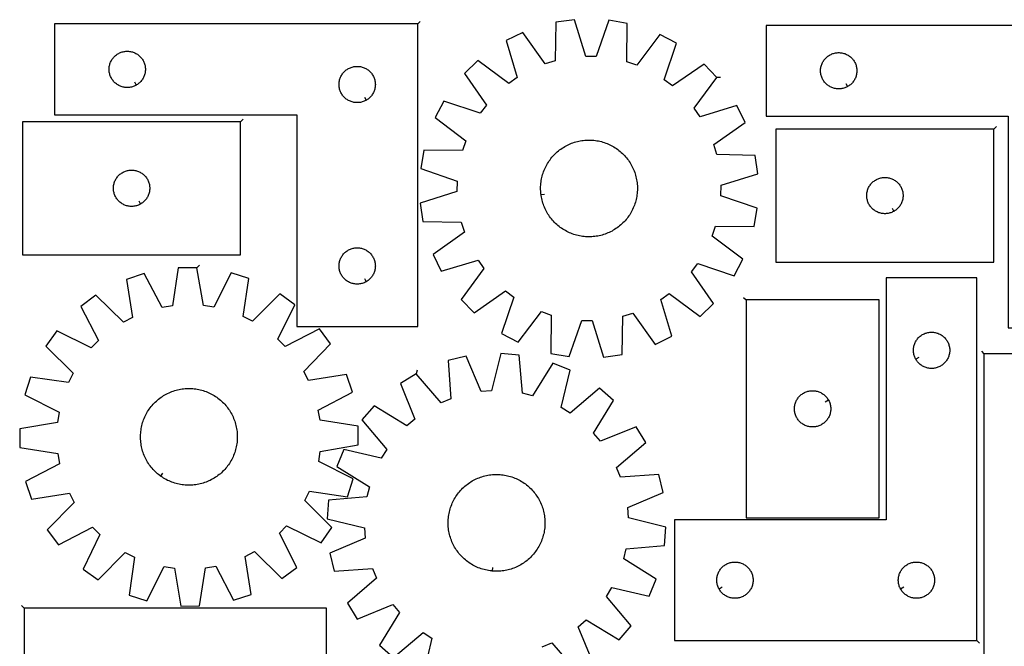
# Model space of a CAD drawing. Header units: millimetres. Extents: x 7 to 1493, y 8 to 2993.
# Tile 4 of 6: x 7 to 820, y 2475 to 2993. Entities that reach past the tile are written whole.
import ezdxf

# ---------------------------------------------------------------- set-up
doc = ezdxf.new("R2010")
doc.units = ezdxf.units.MM
doc.layers.add('CUT', color=7, linetype='CONTINUOUS', true_color=0x000000)
doc.layers.add('LEADIN', color=1, linetype='CONTINUOUS', true_color=0xff0000)

msp = doc.modelspace()

# ---------------------------------------------------------------- linework, layer by layer
at = {"layer": 'CUT'}
for points in [[(335.412113, 2989.859426), (35.412113, 2989.859426), (35.412113, 2914.859426), (235.412113, 2914.859426), (235.412113, 2739.859426), (335.412113, 2739.859426)], [(582.713736, 2945.710269), (572.005468, 2956.758506), (545.918595, 2938.635321), (539.061396, 2943.782961), (549.181965, 2973.89191), (535.583705, 2981.090372), (516.373986, 2955.792912), (508.261694, 2958.569617), (508.58275, 2990.332357), (493.425589, 2992.976407), (482.973406, 2962.980964), (474.400109, 2963.114931), (464.890225, 2993.422304), (449.657851, 2991.253125), (448.986336, 2959.495861), (440.791248, 2956.973977), (422.381318, 2982.859285), (408.564783, 2976.089211), (417.739668, 2945.678748), (410.724981, 2940.747873), (385.217097, 2959.677283), (374.168859, 2948.969015), (392.292044, 2922.882142), (387.144404, 2916.024943), (357.035455, 2926.145512), (349.836994, 2912.547251), (375.134453, 2893.337533), (372.357748, 2885.225241), (340.595008, 2885.546297), (337.950958, 2870.389136), (367.946401, 2859.936953), (367.812434, 2851.363656), (337.505061, 2841.853772), (339.674241, 2826.621398), (371.431505, 2825.949883), (373.953389, 2817.754795), (348.06808, 2799.344864), (354.838155, 2785.52833), (385.248617, 2794.703215), (390.179493, 2787.688528), (371.250083, 2762.180643), (381.95835, 2751.132406), (408.045223, 2769.255591), (414.902422, 2764.107951), (404.781853, 2733.999002), (418.380114, 2726.80054), (437.589832, 2752.098), (445.702124, 2749.321295), (445.381068, 2717.558555), (460.53823, 2714.914505), (470.990413, 2744.909948), (479.56371, 2744.775981), (489.073594, 2714.468608), (504.305967, 2716.637787), (504.977482, 2748.395052), (513.17257, 2750.916936), (531.582501, 2725.031627), (545.399036, 2731.801701), (536.22415, 2762.212164), (543.238837, 2767.14304), (568.746722, 2748.213629), (579.794959, 2758.921897), (561.671775, 2785.00877), (566.819414, 2791.865969), (596.928364, 2781.7454), (604.126825, 2795.343661), (578.829365, 2814.553379), (581.60607, 2822.665671), (613.368811, 2822.344615), (616.012861, 2837.501776), (586.017417, 2847.953959), (586.151384, 2856.527256), (616.458757, 2866.03714), (614.289578, 2881.269514), (582.532314, 2881.941029), (580.01043, 2890.136117), (605.895739, 2908.546048), (599.125664, 2922.362583), (568.715202, 2913.187697), (563.784326, 2920.202384)], [(923.32471, 2988.69634), (623.32471, 2988.69634), (623.32471, 2913.69634), (823.32471, 2913.69634), (823.32471, 2738.69634), (923.32471, 2738.69634)], [(102.797884, 2939.309475), (102.461764, 2939.119244), (101.770828, 2938.773892), (101.063031, 2938.464566), (100.340248, 2938.192087), (99.604397, 2937.957178), (98.857429, 2937.76046), (98.101324, 2937.602457), (97.338088, 2937.483586), (96.569745, 2937.404163), (95.798331, 2937.364399), (95.025894, 2937.364399), (94.254481, 2937.404163), (93.486137, 2937.483586), (92.722901, 2937.602457), (91.966796, 2937.76046), (91.219828, 2937.957178), (90.483977, 2938.192087), (89.761194, 2938.464566), (89.053397, 2938.773892), (88.362461, 2939.119244), (87.690221, 2939.499706), (87.038457, 2939.914271), (86.408898, 2940.361837), (85.803215, 2940.841219), (85.223012, 2941.351145), (84.66983, 2941.890264), (84.145134, 2942.457144), (83.650315, 2943.050284), (83.186688, 2943.668109), (82.755479, 2944.308983), (82.357834, 2944.971205), (81.994806, 2945.653019), (81.667359, 2946.352617), (81.37636, 2947.068145), (81.122582, 2947.797703), (80.906697, 2948.539359), (80.729277, 2949.291145), (80.590794, 2950.051067), (80.491614, 2950.817111), (80.432001, 2951.587245), (80.412113, 2952.359426), (80.432001, 2953.131607), (80.491614, 2953.901741), (80.590794, 2954.667784), (80.729277, 2955.427707), (80.906697, 2956.179493), (81.122582, 2956.921148), (81.37636, 2957.650707), (81.667359, 2958.366234), (81.994806, 2959.065833), (82.357834, 2959.747647), (82.755479, 2960.409869), (83.186688, 2961.050742), (83.650315, 2961.668568), (84.145134, 2962.261708), (84.66983, 2962.828588), (85.223012, 2963.367706), (85.803215, 2963.877633), (86.408898, 2964.357014), (87.038457, 2964.804581), (87.690221, 2965.219145), (88.362461, 2965.599608), (89.053397, 2965.94496), (89.761194, 2966.254285), (90.483977, 2966.526764), (91.219828, 2966.761674), (91.966796, 2966.958391), (92.722901, 2967.116395), (93.486137, 2967.235266), (94.254481, 2967.314689), (95.025894, 2967.354453), (95.798331, 2967.354453), (96.569745, 2967.314689), (97.338088, 2967.235266), (98.101324, 2967.116395), (98.857429, 2966.958391), (99.604397, 2966.761674), (100.340248, 2966.526764), (101.063031, 2966.254285), (101.770828, 2965.94496), (102.461764, 2965.599608), (103.134005, 2965.219145), (103.785768, 2964.804581), (104.415327, 2964.357014), (105.02101, 2963.877633), (105.601213, 2963.367706), (106.154395, 2962.828588), (106.679092, 2962.261708), (107.17391, 2961.668568), (107.637538, 2961.050742), (108.068746, 2960.409869), (108.466391, 2959.747647), (108.829419, 2959.065833), (109.156866, 2958.366234), (109.447865, 2957.650707), (109.701643, 2956.921148), (109.917528, 2956.179493), (110.094948, 2955.427707), (110.233431, 2954.667784), (110.332611, 2953.901741), (110.392224, 2953.131607), (110.412113, 2952.359426), (110.392224, 2951.587245), (110.332611, 2950.817111), (110.233431, 2950.051067), (110.094948, 2949.291145), (109.917528, 2948.539359), (109.701643, 2947.797703), (109.447865, 2947.068145), (109.156866, 2946.352617), (108.829419, 2945.653019), (108.466391, 2944.971205), (108.068746, 2944.308983), (107.637538, 2943.668109), (107.17391, 2943.050284), (106.679092, 2942.457144), (106.154395, 2941.890264), (105.601213, 2941.351145), (105.02101, 2940.841219), (104.415327, 2940.361837), (103.785768, 2939.914271), (103.134005, 2939.499706)], [(690.710482, 2938.146389), (690.374361, 2937.956158), (689.683426, 2937.610806), (688.975629, 2937.30148), (688.252846, 2937.029001), (687.516995, 2936.794092), (686.770026, 2936.597374), (686.013922, 2936.439371), (685.250686, 2936.3205), (684.482342, 2936.241077), (683.710929, 2936.201313), (682.938492, 2936.201313), (682.167078, 2936.241077), (681.398735, 2936.3205), (680.635499, 2936.439371), (679.879394, 2936.597374), (679.132426, 2936.794092), (678.396574, 2937.029001), (677.673792, 2937.30148), (676.965994, 2937.610806), (676.275059, 2937.956158), (675.602818, 2938.33662), (674.951054, 2938.751185), (674.321496, 2939.198751), (673.715813, 2939.678133), (673.13561, 2940.188059), (672.582427, 2940.727178), (672.057731, 2941.294058), (671.562913, 2941.887198), (671.099285, 2942.505023), (670.668077, 2943.145897), (670.270432, 2943.808119), (669.907404, 2944.489933), (669.579957, 2945.189531), (669.288958, 2945.905059), (669.03518, 2946.634617), (668.819294, 2947.376273), (668.641875, 2948.128059), (668.503392, 2948.887981), (668.404212, 2949.654025), (668.344599, 2950.424159), (668.32471, 2951.19634), (668.344599, 2951.968521), (668.404212, 2952.738655), (668.503392, 2953.504699), (668.641875, 2954.264621), (668.819294, 2955.016407), (669.03518, 2955.758062), (669.288958, 2956.487621), (669.579957, 2957.203148), (669.907404, 2957.902747), (670.270432, 2958.584561), (670.668077, 2959.246783), (671.099285, 2959.887656), (671.562913, 2960.505482), (672.057731, 2961.098622), (672.582427, 2961.665502), (673.13561, 2962.20462), (673.715813, 2962.714547), (674.321496, 2963.193929), (674.951054, 2963.641495), (675.602818, 2964.056059), (676.275059, 2964.436522), (676.965994, 2964.781874), (677.673792, 2965.091199), (678.396574, 2965.363678), (679.132426, 2965.598588), (679.879394, 2965.795305), (680.635499, 2965.953309), (681.398735, 2966.07218), (682.167078, 2966.151603), (682.938492, 2966.191367), (683.710929, 2966.191367), (684.482342, 2966.151603), (685.250686, 2966.07218), (686.013922, 2965.953309), (686.770026, 2965.795305), (687.516995, 2965.598588), (688.252846, 2965.363678), (688.975629, 2965.091199), (689.683426, 2964.781874), (690.374361, 2964.436522), (691.046602, 2964.056059), (691.698366, 2963.641495), (692.327924, 2963.193929), (692.933608, 2962.714547), (693.51381, 2962.20462), (694.066993, 2961.665502), (694.591689, 2961.098622), (695.086507, 2960.505482), (695.550135, 2959.887656), (695.981344, 2959.246783), (696.378989, 2958.584561), (696.742016, 2957.902747), (697.069464, 2957.203148), (697.360463, 2956.487621), (697.614241, 2955.758062), (697.830126, 2955.016407), (698.007546, 2954.264621), (698.146029, 2953.504699), (698.245208, 2952.738655), (698.304822, 2951.968521), (698.32471, 2951.19634), (698.304822, 2950.424159), (698.245208, 2949.654025), (698.146029, 2948.887981), (698.007546, 2948.128059), (697.830126, 2947.376273), (697.614241, 2946.634617), (697.360463, 2945.905059), (697.069464, 2945.189531), (696.742016, 2944.489933), (696.378989, 2943.808119), (695.981344, 2943.145897), (695.550135, 2942.505023), (695.086507, 2941.887198), (694.591689, 2941.294058), (694.066993, 2940.727178), (693.51381, 2940.188059), (692.933608, 2939.678133), (692.327924, 2939.198751), (691.698366, 2938.751185), (691.046602, 2938.33662)], [(292.797884, 2926.809475), (292.461764, 2926.619244), (291.770828, 2926.273892), (291.063031, 2925.964566), (290.340248, 2925.692087), (289.604397, 2925.457178), (288.857429, 2925.26046), (288.101324, 2925.102457), (287.338088, 2924.983586), (286.569745, 2924.904163), (285.798331, 2924.864399), (285.025894, 2924.864399), (284.254481, 2924.904163), (283.486137, 2924.983586), (282.722901, 2925.102457), (281.966796, 2925.26046), (281.219828, 2925.457178), (280.483977, 2925.692087), (279.761194, 2925.964566), (279.053397, 2926.273892), (278.362461, 2926.619244), (277.690221, 2926.999706), (277.038457, 2927.414271), (276.408898, 2927.861837), (275.803215, 2928.341219), (275.223012, 2928.851145), (274.66983, 2929.390264), (274.145134, 2929.957144), (273.650315, 2930.550284), (273.186688, 2931.168109), (272.755479, 2931.808983), (272.357834, 2932.471205), (271.994806, 2933.153019), (271.667359, 2933.852617), (271.37636, 2934.568145), (271.122582, 2935.297703), (270.906697, 2936.039359), (270.729277, 2936.791145), (270.590794, 2937.551067), (270.491614, 2938.317111), (270.432001, 2939.087245), (270.412113, 2939.859426), (270.432001, 2940.631607), (270.491614, 2941.401741), (270.590794, 2942.167784), (270.729277, 2942.927707), (270.906697, 2943.679493), (271.122582, 2944.421148), (271.37636, 2945.150707), (271.667359, 2945.866234), (271.994806, 2946.565833), (272.357834, 2947.247647), (272.755479, 2947.909869), (273.186688, 2948.550742), (273.650315, 2949.168568), (274.145134, 2949.761708), (274.66983, 2950.328588), (275.223012, 2950.867706), (275.803215, 2951.377633), (276.408898, 2951.857014), (277.038457, 2952.304581), (277.690221, 2952.719145), (278.362461, 2953.099608), (279.053397, 2953.44496), (279.761194, 2953.754285), (280.483977, 2954.026764), (281.219828, 2954.261674), (281.966796, 2954.458391), (282.722901, 2954.616395), (283.486137, 2954.735266), (284.254481, 2954.814689), (285.025894, 2954.854453), (285.798331, 2954.854453), (286.569745, 2954.814689), (287.338088, 2954.735266), (288.101324, 2954.616395), (288.857429, 2954.458391), (289.604397, 2954.261674), (290.340248, 2954.026764), (291.063031, 2953.754285), (291.770828, 2953.44496), (292.461764, 2953.099608), (293.134005, 2952.719145), (293.785768, 2952.304581), (294.415327, 2951.857014), (295.02101, 2951.377633), (295.601213, 2950.867706), (296.154395, 2950.328588), (296.679092, 2949.761708), (297.17391, 2949.168568), (297.637538, 2948.550742), (298.068746, 2947.909869), (298.466391, 2947.247647), (298.829419, 2946.565833), (299.156866, 2945.866234), (299.447865, 2945.150707), (299.701643, 2944.421148), (299.917528, 2943.679493), (300.094948, 2942.927707), (300.233431, 2942.167784), (300.332611, 2941.401741), (300.392224, 2940.631607), (300.412113, 2939.859426), (300.392224, 2939.087245), (300.332611, 2938.317111), (300.233431, 2937.551067), (300.094948, 2936.791145), (299.917528, 2936.039359), (299.701643, 2935.297703), (299.447865, 2934.568145), (299.156866, 2933.852617), (298.829419, 2933.153019), (298.466391, 2932.471205), (298.068746, 2931.808983), (297.637538, 2931.168109), (297.17391, 2930.550284), (296.679092, 2929.957144), (296.154395, 2929.390264), (295.601213, 2928.851145), (295.02101, 2928.341219), (294.415327, 2927.861837), (293.785768, 2927.414271), (293.134005, 2926.999706)], [(188.978009, 2909.097531), (8.978009, 2909.097531), (8.978009, 2799.097531), (188.978009, 2799.097531)], [(811.492658, 2903.050412), (631.492658, 2903.050412), (631.492658, 2793.050412), (811.492658, 2793.050412)], [(437.343253, 2848.617965), (437.259562, 2849.240658), (437.131381, 2850.490689), (437.042528, 2851.744129), (436.993091, 2852.999742), (436.983117, 2854.256287), (437.012617, 2855.512526), (437.081563, 2856.767219), (437.189885, 2858.019127), (437.337477, 2859.267014), (437.524193, 2860.50965), (437.74985, 2861.745808), (438.014223, 2862.974268), (438.317053, 2864.193817), (438.658041, 2865.403253), (439.036849, 2866.601381), (439.453105, 2867.787019), (439.906397, 2868.958997), (440.396279, 2870.116159), (440.922266, 2871.257362), (441.483839, 2872.381481), (442.080445, 2873.487405), (442.711494, 2874.574044), (443.376364, 2875.640324), (444.074398, 2876.685195), (444.804909, 2877.707624), (445.567174, 2878.706603), (446.360441, 2879.681145), (447.183929, 2880.63029), (448.036823, 2881.5531), (448.918283, 2882.448664), (449.827438, 2883.316099), (450.763391, 2884.154549), (451.725219, 2884.963187), (452.711972, 2885.741213), (453.722677, 2886.487861), (454.756336, 2887.202393), (455.811928, 2887.884105), (456.888413, 2888.532324), (457.984728, 2889.146409), (459.09979, 2889.725755), (460.2325, 2890.269791), (461.38174, 2890.777979), (462.546375, 2891.249817), (463.725257, 2891.684841), (464.917221, 2892.08262), (466.121091, 2892.442763), (467.33568, 2892.764913), (468.559789, 2893.048754), (469.792209, 2893.294004), (471.031724, 2893.500422), (472.277112, 2893.667803), (473.527142, 2893.795984), (474.780582, 2893.884837), (476.036195, 2893.934275), (477.292741, 2893.944248), (478.54898, 2893.914748), (479.803672, 2893.845803), (481.05558, 2893.73748), (482.303468, 2893.589888), (483.546103, 2893.403172), (484.782261, 2893.177516), (486.010721, 2892.913142), (487.23027, 2892.610312), (488.439706, 2892.269325), (489.637834, 2891.890516), (490.823472, 2891.47426), (491.99545, 2891.020968), (493.152612, 2890.531087), (494.293815, 2890.0051), (495.417934, 2889.443526), (496.523858, 2888.846921), (497.610497, 2888.215872), (498.676778, 2887.551002), (499.721648, 2886.852967), (500.744077, 2886.122457), (501.743056, 2885.360192), (502.717599, 2884.566924), (503.666743, 2883.743436), (504.589553, 2882.890542), (505.485118, 2882.009082), (506.352553, 2881.099927), (507.191003, 2880.163974), (507.99964, 2879.202146), (508.777666, 2878.215393), (509.524314, 2877.204688), (510.238847, 2876.17103), (510.920558, 2875.115437), (511.568777, 2874.038952), (512.182862, 2872.942638), (512.762209, 2871.827575), (513.306244, 2870.694865), (513.814432, 2869.545625), (514.28627, 2868.38099), (514.721294, 2867.202108), (515.119073, 2866.010144), (515.479216, 2864.806274), (515.801367, 2863.591685), (516.085207, 2862.367577), (516.330457, 2861.135157), (516.536875, 2859.895641), (516.704257, 2858.650254), (516.832437, 2857.400223), (516.92129, 2856.146783), (516.970728, 2854.89117), (516.980702, 2853.634625), (516.951201, 2852.378386), (516.882256, 2851.123693), (516.773934, 2849.871785), (516.626342, 2848.623898), (516.439625, 2847.381262), (516.213969, 2846.145104), (515.949595, 2844.916644), (515.646765, 2843.697095), (515.305778, 2842.487659), (514.926969, 2841.289531), (514.510713, 2840.103893), (514.057421, 2838.931915), (513.56754, 2837.774753), (513.041553, 2836.63355), (512.47998, 2835.509432), (511.883374, 2834.403507), (511.252325, 2833.316869), (510.587455, 2832.250588), (509.88942, 2831.205717), (509.15891, 2830.183288), (508.396645, 2829.184309), (507.603377, 2828.209767), (506.77989, 2827.260622), (505.926995, 2826.337812), (505.045536, 2825.442248), (504.13638, 2824.574813), (503.200427, 2823.736363), (502.238599, 2822.927726), (501.251846, 2822.149699), (500.241142, 2821.403051), (499.207483, 2820.688519), (498.15189, 2820.006807), (497.075405, 2819.358588), (495.979091, 2818.744503), (494.864028, 2818.165157), (493.731318, 2817.621121), (492.582078, 2817.112933), (491.417443, 2816.641095), (490.238562, 2816.206071), (489.046598, 2815.808292), (487.842727, 2815.448149), (486.628138, 2815.125999), (485.40403, 2814.842158), (484.17161, 2814.596908), (482.932094, 2814.390491), (481.686707, 2814.223109), (480.436676, 2814.094928), (479.183236, 2814.006075), (477.927624, 2813.956637), (476.671078, 2813.946664), (475.414839, 2813.976164), (474.160146, 2814.04511), (472.908239, 2814.153432), (471.660351, 2814.301024), (470.417715, 2814.48774), (469.181557, 2814.713396), (467.953098, 2814.97777), (466.733548, 2815.2806), (465.524113, 2815.621588), (464.325985, 2816.000396), (463.140346, 2816.416652), (461.968368, 2816.869944), (460.811206, 2817.359825), (459.670003, 2817.885812), (458.545885, 2818.447386), (457.439961, 2819.043991), (456.353322, 2819.675041), (455.287041, 2820.339911), (454.24217, 2821.037945), (453.219741, 2821.768455), (452.220762, 2822.530721), (451.24622, 2823.323988), (450.297075, 2824.147476), (449.374265, 2825.00037), (448.478701, 2825.88183), (447.611266, 2826.790985), (446.772816, 2827.726938), (445.964179, 2828.688766), (445.186152, 2829.675519), (444.439504, 2830.686224), (443.724972, 2831.719882), (443.04326, 2832.775475), (442.395042, 2833.85196), (441.780956, 2834.948275), (441.20161, 2836.063337), (440.657574, 2837.196047), (440.149387, 2838.345287), (439.677548, 2839.509922), (439.242524, 2840.688804), (438.844745, 2841.880768), (438.484602, 2843.084638), (438.162452, 2844.299227), (437.878612, 2845.523335), (437.633362, 2846.755755), (437.426944, 2847.995271)], [(106.363781, 2841.04758), (106.02766, 2840.857349), (105.336725, 2840.511997), (104.628928, 2840.202671), (103.906145, 2839.930192), (103.170294, 2839.695283), (102.423325, 2839.498565), (101.667221, 2839.340562), (100.903985, 2839.221691), (100.135641, 2839.142268), (99.364228, 2839.102504), (98.591791, 2839.102504), (97.820377, 2839.142268), (97.052034, 2839.221691), (96.288798, 2839.340562), (95.532693, 2839.498565), (94.785725, 2839.695283), (94.049874, 2839.930192), (93.327091, 2840.202671), (92.619293, 2840.511997), (91.928358, 2840.857349), (91.256117, 2841.237811), (90.604353, 2841.652376), (89.974795, 2842.099942), (89.369112, 2842.579324), (88.788909, 2843.08925), (88.235726, 2843.628369), (87.71103, 2844.195249), (87.216212, 2844.788389), (86.752584, 2845.406214), (86.321376, 2846.047088), (85.923731, 2846.70931), (85.560703, 2847.391124), (85.233256, 2848.090722), (84.942257, 2848.80625), (84.688479, 2849.535808), (84.472593, 2850.277464), (84.295174, 2851.02925), (84.156691, 2851.789172), (84.057511, 2852.555216), (83.997898, 2853.32535), (83.978009, 2854.097531), (83.997898, 2854.869712), (84.057511, 2855.639846), (84.156691, 2856.40589), (84.295174, 2857.165812), (84.472593, 2857.917598), (84.688479, 2858.659253), (84.942257, 2859.388812), (85.233256, 2860.104339), (85.560703, 2860.803938), (85.923731, 2861.485752), (86.321376, 2862.147974), (86.752584, 2862.788847), (87.216212, 2863.406673), (87.71103, 2863.999813), (88.235726, 2864.566693), (88.788909, 2865.105811), (89.369112, 2865.615738), (89.974795, 2866.09512), (90.604353, 2866.542686), (91.256117, 2866.95725), (91.928358, 2867.337713), (92.619293, 2867.683065), (93.327091, 2867.99239), (94.049874, 2868.264869), (94.785725, 2868.499779), (95.532693, 2868.696496), (96.288798, 2868.8545), (97.052034, 2868.973371), (97.820377, 2869.052794), (98.591791, 2869.092558), (99.364228, 2869.092558), (100.135641, 2869.052794), (100.903985, 2868.973371), (101.667221, 2868.8545), (102.423325, 2868.696496), (103.170294, 2868.499779), (103.906145, 2868.264869), (104.628928, 2867.99239), (105.336725, 2867.683065), (106.02766, 2867.337713), (106.699901, 2866.95725), (107.351665, 2866.542686), (107.981223, 2866.09512), (108.586907, 2865.615738), (109.167109, 2865.105811), (109.720292, 2864.566693), (110.244988, 2863.999813), (110.739806, 2863.406673), (111.203434, 2862.788847), (111.634643, 2862.147974), (112.032288, 2861.485752), (112.395316, 2860.803938), (112.722763, 2860.104339), (113.013762, 2859.388812), (113.26754, 2858.659253), (113.483425, 2857.917598), (113.660845, 2857.165812), (113.799328, 2856.40589), (113.898507, 2855.639846), (113.958121, 2854.869712), (113.978009, 2854.097531), (113.958121, 2853.32535), (113.898507, 2852.555216), (113.799328, 2851.789172), (113.660845, 2851.02925), (113.483425, 2850.277464), (113.26754, 2849.535808), (113.013762, 2848.80625), (112.722763, 2848.090722), (112.395316, 2847.391124), (112.032288, 2846.70931), (111.634643, 2846.047088), (111.203434, 2845.406214), (110.739806, 2844.788389), (110.244988, 2844.195249), (109.720292, 2843.628369), (109.167109, 2843.08925), (108.586907, 2842.579324), (107.981223, 2842.099942), (107.351665, 2841.652376), (106.699901, 2841.237811)], [(728.878429, 2835.000461), (728.542309, 2834.81023), (727.851374, 2834.464878), (727.143576, 2834.155552), (726.420793, 2833.883073), (725.684942, 2833.648164), (724.937974, 2833.451446), (724.181869, 2833.293442), (723.418633, 2833.174572), (722.65029, 2833.095149), (721.878876, 2833.055385), (721.106439, 2833.055385), (720.335026, 2833.095149), (719.566682, 2833.174572), (718.803446, 2833.293442), (718.047342, 2833.451446), (717.300373, 2833.648164), (716.564522, 2833.883073), (715.841739, 2834.155552), (715.133942, 2834.464878), (714.443007, 2834.81023), (713.770766, 2835.190692), (713.119002, 2835.605257), (712.489444, 2836.052823), (711.88376, 2836.532205), (711.303558, 2837.042131), (710.750375, 2837.581249), (710.225679, 2838.14813), (709.730861, 2838.74127), (709.267233, 2839.359095), (708.836024, 2839.999969), (708.438379, 2840.662191), (708.075351, 2841.344005), (707.747904, 2842.043603), (707.456905, 2842.75913), (707.203127, 2843.488689), (706.987242, 2844.230345), (706.809822, 2844.982131), (706.671339, 2845.742053), (706.57216, 2846.508097), (706.512546, 2847.27823), (706.492658, 2848.050412), (706.512546, 2848.822593), (706.57216, 2849.592727), (706.671339, 2850.35877), (706.809822, 2851.118693), (706.987242, 2851.870479), (707.203127, 2852.612134), (707.456905, 2853.341693), (707.747904, 2854.05722), (708.075351, 2854.756819), (708.438379, 2855.438633), (708.836024, 2856.100855), (709.267233, 2856.741728), (709.730861, 2857.359554), (710.225679, 2857.952694), (710.750375, 2858.519574), (711.303558, 2859.058692), (711.88376, 2859.568618), (712.489444, 2860.048), (713.119002, 2860.495567), (713.770766, 2860.910131), (714.443007, 2861.290594), (715.133942, 2861.635946), (715.841739, 2861.945271), (716.564522, 2862.21775), (717.300373, 2862.45266), (718.047342, 2862.649377), (718.803446, 2862.807381), (719.566682, 2862.926252), (720.335026, 2863.005675), (721.106439, 2863.045439), (721.878876, 2863.045439), (722.65029, 2863.005675), (723.418633, 2862.926252), (724.181869, 2862.807381), (724.937974, 2862.649377), (725.684942, 2862.45266), (726.420793, 2862.21775), (727.143576, 2861.945271), (727.851374, 2861.635946), (728.542309, 2861.290594), (729.21455, 2860.910131), (729.866314, 2860.495567), (730.495872, 2860.048), (731.101555, 2859.568618), (731.681758, 2859.058692), (732.234941, 2858.519574), (732.759637, 2857.952694), (733.254455, 2857.359554), (733.718083, 2856.741728), (734.149291, 2856.100855), (734.546936, 2855.438633), (734.909964, 2854.756819), (735.237411, 2854.05722), (735.52841, 2853.341693), (735.782188, 2852.612134), (735.998074, 2851.870479), (736.175493, 2851.118693), (736.313976, 2850.35877), (736.413156, 2849.592727), (736.472769, 2848.822593), (736.492658, 2848.050412), (736.472769, 2847.27823), (736.413156, 2846.508097), (736.313976, 2845.742053), (736.175493, 2844.982131), (735.998074, 2844.230345), (735.782188, 2843.488689), (735.52841, 2842.75913), (735.237411, 2842.043603), (734.909964, 2841.344005), (734.546936, 2840.662191), (734.149291, 2839.999969), (733.718083, 2839.359095), (733.254455, 2838.74127), (732.759637, 2838.14813), (732.234941, 2837.581249), (731.681758, 2837.042131), (731.101555, 2836.532205), (730.495872, 2836.052823), (729.866314, 2835.605257), (729.21455, 2835.190692)], [(292.797884, 2776.809475), (292.461764, 2776.619244), (291.770828, 2776.273892), (291.063031, 2775.964566), (290.340248, 2775.692087), (289.604397, 2775.457178), (288.857429, 2775.26046), (288.101324, 2775.102457), (287.338088, 2774.983586), (286.569745, 2774.904163), (285.798331, 2774.864399), (285.025894, 2774.864399), (284.254481, 2774.904163), (283.486137, 2774.983586), (282.722901, 2775.102457), (281.966796, 2775.26046), (281.219828, 2775.457178), (280.483977, 2775.692087), (279.761194, 2775.964566), (279.053397, 2776.273892), (278.362461, 2776.619244), (277.690221, 2776.999706), (277.038457, 2777.414271), (276.408898, 2777.861837), (275.803215, 2778.341219), (275.223012, 2778.851145), (274.66983, 2779.390264), (274.145134, 2779.957144), (273.650315, 2780.550284), (273.186688, 2781.168109), (272.755479, 2781.808983), (272.357834, 2782.471205), (271.994806, 2783.153019), (271.667359, 2783.852617), (271.37636, 2784.568145), (271.122582, 2785.297703), (270.906697, 2786.039359), (270.729277, 2786.791145), (270.590794, 2787.551067), (270.491614, 2788.317111), (270.432001, 2789.087245), (270.412113, 2789.859426), (270.432001, 2790.631607), (270.491614, 2791.401741), (270.590794, 2792.167784), (270.729277, 2792.927707), (270.906697, 2793.679493), (271.122582, 2794.421148), (271.37636, 2795.150707), (271.667359, 2795.866234), (271.994806, 2796.565833), (272.357834, 2797.247647), (272.755479, 2797.909869), (273.186688, 2798.550742), (273.650315, 2799.168568), (274.145134, 2799.761708), (274.66983, 2800.328588), (275.223012, 2800.867706), (275.803215, 2801.377633), (276.408898, 2801.857014), (277.038457, 2802.304581), (277.690221, 2802.719145), (278.362461, 2803.099608), (279.053397, 2803.44496), (279.761194, 2803.754285), (280.483977, 2804.026764), (281.219828, 2804.261674), (281.966796, 2804.458391), (282.722901, 2804.616395), (283.486137, 2804.735266), (284.254481, 2804.814689), (285.025894, 2804.854453), (285.798331, 2804.854453), (286.569745, 2804.814689), (287.338088, 2804.735266), (288.101324, 2804.616395), (288.857429, 2804.458391), (289.604397, 2804.261674), (290.340248, 2804.026764), (291.063031, 2803.754285), (291.770828, 2803.44496), (292.461764, 2803.099608), (293.134005, 2802.719145), (293.785768, 2802.304581), (294.415327, 2801.857014), (295.02101, 2801.377633), (295.601213, 2800.867706), (296.154395, 2800.328588), (296.679092, 2799.761708), (297.17391, 2799.168568), (297.637538, 2798.550742), (298.068746, 2797.909869), (298.466391, 2797.247647), (298.829419, 2796.565833), (299.156866, 2795.866234), (299.447865, 2795.150707), (299.701643, 2794.421148), (299.917528, 2793.679493), (300.094948, 2792.927707), (300.233431, 2792.167784), (300.332611, 2791.401741), (300.392224, 2790.631607), (300.412113, 2789.859426), (300.392224, 2789.087245), (300.332611, 2788.317111), (300.233431, 2787.551067), (300.094948, 2786.791145), (299.917528, 2786.039359), (299.701643, 2785.297703), (299.447865, 2784.568145), (299.156866, 2783.852617), (298.829419, 2783.153019), (298.466391, 2782.471205), (298.068746, 2781.808983), (297.637538, 2781.168109), (297.17391, 2780.550284), (296.679092, 2779.957144), (296.154395, 2779.390264), (295.601213, 2778.851145), (295.02101, 2778.341219), (294.415327, 2777.861837), (293.785768, 2777.414271), (293.134005, 2776.999706)], [(152.954696, 2788.430289), (137.569125, 2788.308861), (132.674606, 2756.923858), (124.216676, 2755.515741), (109.417749, 2783.622084), (94.822725, 2778.752197), (99.86626, 2747.390795), (92.257423, 2743.437952), (69.497469, 2765.595553), (57.121654, 2756.453904), (71.609547, 2728.185977), (65.594609, 2722.07534), (37.101532, 2736.115258), (28.156357, 2723.596697), (50.670432, 2701.189305), (46.838176, 2693.519026), (15.401076, 2698.066937), (10.762157, 2683.396866), (39.09858, 2669.043402), (37.824135, 2660.564301), (6.520294, 2655.175023), (6.641721, 2639.789452), (38.026725, 2634.894933), (39.434842, 2626.437003), (11.328499, 2611.638076), (16.198386, 2597.043052), (47.559788, 2602.086587), (51.512631, 2594.47775), (29.35503, 2571.717796), (38.496678, 2559.341981), (66.764606, 2573.829874), (72.875243, 2567.814936), (58.835324, 2539.321859), (71.353886, 2530.376684), (93.761277, 2552.890758), (101.431557, 2549.058503), (96.883646, 2517.621403), (111.553717, 2512.982484), (125.90718, 2541.318906), (134.386282, 2540.044461), (139.77556, 2508.740621), (155.161131, 2508.862048), (160.05565, 2540.247052), (168.51358, 2541.655169), (183.312506, 2513.548826), (197.907531, 2518.418713), (192.863996, 2549.780114), (200.472833, 2553.732958), (223.232786, 2531.575357), (235.608602, 2540.717005), (221.120709, 2568.984932), (227.135647, 2575.09557), (255.628724, 2561.055651), (264.573899, 2573.574213), (242.059824, 2595.981604), (245.89208, 2603.651884), (277.32918, 2599.103973), (281.968099, 2613.774044), (253.631676, 2628.127507), (254.906121, 2636.606609), (286.209962, 2641.995887), (286.088534, 2657.381458), (254.703531, 2662.275977), (253.295414, 2670.733907), (281.401757, 2685.532833), (276.53187, 2700.127858), (245.170468, 2695.084323), (241.217625, 2702.69316), (263.375226, 2725.453113), (254.233577, 2737.828929), (225.96565, 2723.341036), (219.855013, 2729.355974), (233.894932, 2757.849051), (221.37637, 2766.794226), (198.968978, 2744.280151), (191.298699, 2748.112407), (195.84661, 2779.549507), (181.176539, 2784.188425), (166.823075, 2755.852003), (158.343974, 2757.126448)], [(797.557479, 2480.142083), (797.557479, 2780.142083), (722.557479, 2780.142083), (722.557479, 2580.142083), (547.557479, 2580.142083), (547.557479, 2480.142083)], [(606.733947, 2761.767253), (606.733947, 2581.767253), (716.733947, 2581.767253), (716.733947, 2761.767253)], [(747.007529, 2712.756311), (746.817297, 2713.092431), (746.471946, 2713.783367), (746.16262, 2714.491164), (745.890141, 2715.213947), (745.655231, 2715.949798), (745.458514, 2716.696766), (745.30051, 2717.452871), (745.181639, 2718.216107), (745.102217, 2718.984451), (745.062452, 2719.755864), (745.062452, 2720.528301), (745.102217, 2721.299715), (745.181639, 2722.068058), (745.30051, 2722.831294), (745.458514, 2723.587399), (745.655231, 2724.334367), (745.890141, 2725.070218), (746.16262, 2725.793001), (746.471946, 2726.500798), (746.817297, 2727.191734), (747.19776, 2727.863975), (747.612324, 2728.515738), (748.059891, 2729.145297), (748.539273, 2729.75098), (749.049199, 2730.331183), (749.588317, 2730.884365), (750.155198, 2731.409062), (750.748337, 2731.90388), (751.366163, 2732.367508), (752.007037, 2732.798716), (752.669258, 2733.196361), (753.351073, 2733.559389), (754.050671, 2733.886836), (754.766198, 2734.177835), (755.495757, 2734.431613), (756.237413, 2734.647498), (756.989198, 2734.824918), (757.749121, 2734.963401), (758.515164, 2735.062581), (759.285298, 2735.122194), (760.057479, 2735.142083), (760.829661, 2735.122194), (761.599794, 2735.062581), (762.365838, 2734.963401), (763.12576, 2734.824918), (763.877546, 2734.647498), (764.619202, 2734.431613), (765.348761, 2734.177835), (766.064288, 2733.886836), (766.763886, 2733.559389), (767.4457, 2733.196361), (768.107922, 2732.798716), (768.748796, 2732.367508), (769.366622, 2731.90388), (769.959761, 2731.409062), (770.526642, 2730.884365), (771.06576, 2730.331183), (771.575686, 2729.75098), (772.055068, 2729.145297), (772.502635, 2728.515738), (772.917199, 2727.863975), (773.297661, 2727.191734), (773.643013, 2726.500798), (773.952339, 2725.793001), (774.224818, 2725.070218), (774.459728, 2724.334367), (774.656445, 2723.587399), (774.814449, 2722.831294), (774.93332, 2722.068058), (775.012742, 2721.299715), (775.052506, 2720.528301), (775.052506, 2719.755864), (775.012742, 2718.984451), (774.93332, 2718.216107), (774.814449, 2717.452871), (774.656445, 2716.696766), (774.459728, 2715.949798), (774.224818, 2715.213947), (773.952339, 2714.491164), (773.643013, 2713.783367), (773.297661, 2713.092431), (772.917199, 2712.420191), (772.502635, 2711.768427), (772.055068, 2711.138868), (771.575686, 2710.533185), (771.06576, 2709.952983), (770.526642, 2709.3998), (769.959761, 2708.875104), (769.366622, 2708.380286), (768.748796, 2707.916658), (768.107922, 2707.485449), (767.4457, 2707.087804), (766.763886, 2706.724776), (766.064288, 2706.397329), (765.348761, 2706.10633), (764.619202, 2705.852552), (763.877546, 2705.636667), (763.12576, 2705.459247), (762.365838, 2705.320764), (761.599794, 2705.221584), (760.829661, 2705.161971), (760.057479, 2705.142083), (759.285298, 2705.161971), (758.515164, 2705.221584), (757.749121, 2705.320764), (756.989198, 2705.459247), (756.237413, 2705.636667), (755.495757, 2705.852552), (754.766198, 2706.10633), (754.050671, 2706.397329), (753.351073, 2706.724776), (752.669258, 2707.087804), (752.007037, 2707.485449), (751.366163, 2707.916658), (750.748337, 2708.380286), (750.155198, 2708.875104), (749.588317, 2709.3998), (749.049199, 2709.952983), (748.539273, 2710.533185), (748.059891, 2711.138868), (747.612324, 2711.768427), (747.19776, 2712.420191)], [(803.312933, 2717.284485), (803.312933, 2417.284485), (878.312933, 2417.284485), (878.312933, 2617.284485), (1053.312933, 2617.284485), (1053.312933, 2717.284485)], [(122.857853, 2616.22787), (122.349539, 2616.597152), (121.356613, 2617.367284), (120.388366, 2618.168225), (119.445756, 2618.999184), (118.529712, 2619.859341), (117.641138, 2620.747847), (116.780911, 2621.663826), (115.94988, 2622.606373), (115.148866, 2623.574558), (114.378658, 2624.567426), (113.640017, 2625.583996), (112.933671, 2626.623267), (112.260319, 2627.684211), (111.620623, 2628.765783), (111.015217, 2629.866914), (110.444696, 2630.986518), (109.909625, 2632.12349), (109.410531, 2633.276708), (108.947906, 2634.445034), (108.522208, 2635.627314), (108.133856, 2636.822383), (107.783234, 2638.029061), (107.470687, 2639.246156), (107.196525, 2640.472469), (106.961017, 2641.706788), (106.764397, 2642.947895), (106.606857, 2644.194566), (106.488554, 2645.44557), (106.409605, 2646.699673), (106.370087, 2647.955636), (106.370039, 2649.212222), (106.409461, 2650.468189), (106.488315, 2651.722297), (106.606522, 2652.97331), (106.763967, 2654.219993), (106.960493, 2655.461116), (107.195906, 2656.695452), (107.469975, 2657.921786), (107.782429, 2659.138905), (108.132959, 2660.345609), (108.521219, 2661.540708), (108.946827, 2662.723021), (109.409363, 2663.891382), (109.908369, 2665.044638), (110.443354, 2666.181651), (111.013789, 2667.301299), (111.619111, 2668.402476), (112.258724, 2669.484096), (112.931996, 2670.545092), (113.638262, 2671.584416), (114.376825, 2672.601044), (115.146958, 2673.59397), (115.947898, 2674.562216), (116.778857, 2675.504827), (117.639014, 2676.420871), (118.52752, 2677.309445), (119.443499, 2678.169672), (120.386046, 2679.000702), (121.354231, 2679.801717), (122.347099, 2680.571925), (123.363669, 2681.310566), (124.40294, 2682.016911), (125.463884, 2682.690264), (126.545456, 2683.329959), (127.646587, 2683.935366), (128.766191, 2684.505886), (129.903163, 2685.040958), (131.056381, 2685.540052), (132.224707, 2686.002677), (133.406987, 2686.428375), (134.602056, 2686.816727), (135.808734, 2687.167349), (137.02583, 2687.479895), (138.252142, 2687.754058), (139.486461, 2687.989565), (140.727568, 2688.186186), (141.974239, 2688.343726), (143.225243, 2688.462028), (144.479346, 2688.540978), (145.735309, 2688.580496), (146.991895, 2688.580544), (148.247862, 2688.541122), (149.50197, 2688.462268), (150.752984, 2688.34406), (151.999666, 2688.186616), (153.240789, 2687.99009), (154.475125, 2687.754677), (155.701459, 2687.480608), (156.918578, 2687.168154), (158.125282, 2686.817624), (159.320381, 2686.429363), (160.502694, 2686.003755), (161.671055, 2685.54122), (162.824311, 2685.042214), (163.961324, 2684.507229), (165.080972, 2683.936794), (166.182149, 2683.331471), (167.263769, 2682.691859), (168.324765, 2682.018587), (169.36409, 2681.312321), (170.380717, 2680.573757), (171.373643, 2679.803625), (172.341889, 2679.002684), (173.2845, 2678.171726), (174.200544, 2677.311569), (175.089118, 2676.423062), (175.949345, 2675.507084), (176.780375, 2674.564537), (177.58139, 2673.596352), (178.351598, 2672.603484), (179.090239, 2671.586913), (179.796585, 2670.547643), (180.469937, 2669.486698), (181.109632, 2668.405127), (181.715039, 2667.303996), (182.28556, 2666.184392), (182.820631, 2665.04742), (183.319725, 2663.894202), (183.78235, 2662.725876), (184.208048, 2661.543595), (184.5964, 2660.348526), (184.947022, 2659.141849), (185.259568, 2657.924753), (185.533731, 2656.698441), (185.769239, 2655.464122), (185.965859, 2654.223015), (186.123399, 2652.976344), (186.241701, 2651.72534), (186.320651, 2650.471237), (186.360169, 2649.215273), (186.360217, 2647.958688), (186.320795, 2646.702721), (186.241941, 2645.448612), (186.123734, 2644.197599), (185.966289, 2642.950916), (185.769763, 2641.709794), (185.53435, 2640.475457), (185.260281, 2639.249124), (184.947827, 2638.032005), (184.597297, 2636.8253), (184.209037, 2635.630202), (183.783428, 2634.447889), (183.320893, 2633.279527), (182.821887, 2632.126271), (182.286902, 2630.989258), (181.716467, 2629.869611), (181.111145, 2628.768434), (180.471532, 2627.686813), (179.79826, 2626.625818), (179.091994, 2625.586493), (178.35343, 2624.569866), (177.583298, 2623.576939), (176.782358, 2622.608693), (175.951399, 2621.666083), (175.091242, 2620.750039), (174.202736, 2619.861465), (173.286757, 2619.001238), (172.34421, 2618.170207), (171.376025, 2617.369193), (170.383157, 2616.598985), (169.366586, 2615.860344), (168.327316, 2615.153998), (167.266372, 2614.480646), (166.1848, 2613.84095), (165.083669, 2613.235544), (163.964065, 2612.665023), (162.827093, 2612.129952), (161.673875, 2611.630857), (160.505549, 2611.168233), (159.323268, 2610.742535), (158.128199, 2610.354183), (156.921522, 2610.003561), (155.704426, 2609.691014), (154.478114, 2609.416852), (153.243795, 2609.181344), (152.002688, 2608.984724), (150.756017, 2608.827184), (149.505013, 2608.708881), (148.25091, 2608.629932), (146.994946, 2608.590413), (145.738361, 2608.590366), (144.482394, 2608.629788), (143.228285, 2608.708642), (141.977272, 2608.826849), (140.730589, 2608.984294), (139.489467, 2609.180819), (138.25513, 2609.416233), (137.028797, 2609.690302), (135.811678, 2610.002755), (134.604973, 2610.353286), (133.409875, 2610.741546), (132.227562, 2611.167154), (131.0592, 2611.62969), (129.905944, 2612.128696), (128.768931, 2612.66368), (127.649284, 2613.234116), (126.548107, 2613.839438), (125.466486, 2614.479051), (124.405491, 2615.152323), (123.366166, 2615.858589)], [(674.783898, 2679.153025), (674.974129, 2678.816904), (675.319481, 2678.125969), (675.628807, 2677.418172), (675.901286, 2676.695389), (676.136195, 2675.959538), (676.332913, 2675.212569), (676.490916, 2674.456465), (676.609787, 2673.693229), (676.68921, 2672.924885), (676.728974, 2672.153472), (676.728974, 2671.381035), (676.68921, 2670.609621), (676.609787, 2669.841278), (676.490916, 2669.078042), (676.332913, 2668.321937), (676.136195, 2667.574969), (675.901286, 2666.839118), (675.628807, 2666.116335), (675.319481, 2665.408537), (674.974129, 2664.717602), (674.593667, 2664.045361), (674.179102, 2663.393597), (673.731536, 2662.764039), (673.252154, 2662.158356), (672.742228, 2661.578153), (672.203109, 2661.02497), (671.636229, 2660.500274), (671.043089, 2660.005456), (670.425264, 2659.541828), (669.78439, 2659.11062), (669.122168, 2658.712975), (668.440354, 2658.349947), (667.740756, 2658.0225), (667.025228, 2657.731501), (666.29567, 2657.477723), (665.554014, 2657.261837), (664.802228, 2657.084418), (664.042306, 2656.945935), (663.276262, 2656.846755), (662.506128, 2656.787142), (661.733947, 2656.767253), (660.961766, 2656.787142), (660.191632, 2656.846755), (659.425588, 2656.945935), (658.665666, 2657.084418), (657.91388, 2657.261837), (657.172225, 2657.477723), (656.442666, 2657.731501), (655.727139, 2658.0225), (655.02754, 2658.349947), (654.345726, 2658.712975), (653.683504, 2659.11062), (653.042631, 2659.541828), (652.424805, 2660.005456), (651.831665, 2660.500274), (651.264785, 2661.02497), (650.725667, 2661.578153), (650.21574, 2662.158356), (649.736358, 2662.764039), (649.288792, 2663.393597), (648.874228, 2664.045361), (648.493765, 2664.717602), (648.148413, 2665.408537), (647.839088, 2666.116335), (647.566609, 2666.839118), (647.331699, 2667.574969), (647.134982, 2668.321937), (646.976978, 2669.078042), (646.858107, 2669.841278), (646.778684, 2670.609621), (646.73892, 2671.381035), (646.73892, 2672.153472), (646.778684, 2672.924885), (646.858107, 2673.693229), (646.976978, 2674.456465), (647.134982, 2675.212569), (647.331699, 2675.959538), (647.566609, 2676.695389), (647.839088, 2677.418172), (648.148413, 2678.125969), (648.493765, 2678.816904), (648.874228, 2679.489145), (649.288792, 2680.140909), (649.736358, 2680.770467), (650.21574, 2681.376151), (650.725667, 2681.956353), (651.264785, 2682.509536), (651.831665, 2683.034232), (652.424805, 2683.52905), (653.042631, 2683.992678), (653.683504, 2684.423887), (654.345726, 2684.821532), (655.02754, 2685.18456), (655.727139, 2685.512007), (656.442666, 2685.803006), (657.172225, 2686.056784), (657.91388, 2686.272669), (658.665666, 2686.450089), (659.425588, 2686.588572), (660.191632, 2686.687751), (660.961766, 2686.747365), (661.733947, 2686.767253), (662.506128, 2686.747365), (663.276262, 2686.687751), (664.042306, 2686.588572), (664.802228, 2686.450089), (665.554014, 2686.272669), (666.29567, 2686.056784), (667.025228, 2685.803006), (667.740756, 2685.512007), (668.440354, 2685.18456), (669.122168, 2684.821532), (669.78439, 2684.423887), (670.425264, 2683.992678), (671.043089, 2683.52905), (671.636229, 2683.034232), (672.203109, 2682.509536), (672.742228, 2681.956353), (673.252154, 2681.376151), (673.731536, 2680.770467), (674.179102, 2680.140909), (674.593667, 2679.489145)], [(397.075155, 2537.679632), (396.449259, 2537.734449), (395.201526, 2537.883349), (393.959087, 2538.071367), (392.723166, 2538.298319), (391.494984, 2538.563979), (390.275753, 2538.868087), (389.066675, 2539.210342), (387.868945, 2539.590406), (386.683743, 2540.007904), (385.512241, 2540.462424), (384.355593, 2540.953517), (383.214942, 2541.4807), (382.091412, 2542.043451), (380.986114, 2542.641215), (379.900137, 2543.273403), (378.834554, 2543.93939), (377.790415, 2544.638519), (376.768752, 2545.3701), (375.770572, 2546.133412), (374.796862, 2546.9277), (373.84858, 2547.752182), (372.926665, 2548.606042), (372.032025, 2549.48844), (371.165543, 2550.398504), (370.328074, 2551.335335), (369.520445, 2552.29801), (368.743453, 2553.285578), (367.997865, 2554.297064), (367.284416, 2555.331471), (366.603811, 2556.387777), (365.95672, 2557.464941), (365.343784, 2558.561898), (364.765607, 2559.677567), (364.222758, 2560.810847), (363.715775, 2561.960619), (363.245157, 2563.125748), (362.811369, 2564.305084), (362.414839, 2565.497465), (362.055958, 2566.701712), (361.735081, 2567.916637), (361.452523, 2569.141043), (361.208565, 2570.373719), (361.003446, 2571.61345), (360.837369, 2572.859012), (360.710498, 2574.109177), (360.622959, 2575.362709), (360.574837, 2576.618373), (360.56618, 2577.874928), (360.596997, 2579.131136), (360.667257, 2580.385755), (360.776891, 2581.637549), (360.92579, 2582.885281), (361.113809, 2584.127721), (361.34076, 2585.363641), (361.606421, 2586.591823), (361.910529, 2587.811055), (362.252784, 2589.020132), (362.632848, 2590.217863), (363.050346, 2591.403064), (363.504866, 2592.574567), (363.995959, 2593.731214), (364.523142, 2594.871866), (365.085893, 2595.995395), (365.683657, 2597.100694), (366.315844, 2598.186671), (366.981831, 2599.252254), (367.68096, 2600.296393), (368.412542, 2601.318056), (369.175853, 2602.316235), (369.970142, 2603.289946), (370.794623, 2604.238227), (371.648484, 2605.160143), (372.530882, 2606.054783), (373.440945, 2606.921265), (374.377777, 2607.758734), (375.340451, 2608.566363), (376.328019, 2609.343355), (377.339506, 2610.088943), (378.373913, 2610.802392), (379.430219, 2611.482997), (380.507382, 2612.130087), (381.60434, 2612.743024), (382.720009, 2613.321201), (383.853289, 2613.864049), (385.00306, 2614.371033), (386.168189, 2614.84165), (387.347526, 2615.275438), (388.539906, 2615.671969), (389.744153, 2616.03085), (390.959079, 2616.351727), (392.183484, 2616.634285), (393.416161, 2616.878243), (394.655892, 2617.083362), (395.901454, 2617.249439), (397.151618, 2617.376309), (398.405151, 2617.463849), (399.660814, 2617.511971), (400.91737, 2617.520628), (402.173577, 2617.489811), (403.428197, 2617.419551), (404.679991, 2617.309917), (405.927723, 2617.161017), (407.170162, 2616.972999), (408.406083, 2616.746047), (409.634265, 2616.480387), (410.853496, 2616.176279), (412.062574, 2615.834024), (413.260304, 2615.45396), (414.445506, 2615.036462), (415.617008, 2614.581942), (416.773656, 2614.090848), (417.914308, 2613.563666), (419.037837, 2613.000915), (420.143135, 2612.403151), (421.229112, 2611.770963), (422.294696, 2611.104976), (423.338834, 2610.405847), (424.360497, 2609.674266), (425.358677, 2608.910954), (426.332388, 2608.116666), (427.280669, 2607.292184), (428.202584, 2606.438323), (429.097225, 2605.555926), (429.963707, 2604.645862), (430.801175, 2603.709031), (431.608804, 2602.746356), (432.385796, 2601.758788), (433.131385, 2600.747302), (433.844833, 2599.712895), (434.525439, 2598.656589), (435.172529, 2597.579425), (435.785465, 2596.482468), (436.363643, 2595.366798), (436.906491, 2594.233519), (437.413474, 2593.083747), (437.884092, 2591.918618), (438.31788, 2590.739282), (438.71441, 2589.546901), (439.073291, 2588.342654), (439.394169, 2587.127728), (439.676726, 2585.903323), (439.920685, 2584.670647), (440.125804, 2583.430916), (440.29188, 2582.185354), (440.418751, 2580.935189), (440.506291, 2579.681657), (440.554412, 2578.425993), (440.563069, 2577.169438), (440.532252, 2575.91323), (440.461992, 2574.658611), (440.352358, 2573.406817), (440.203459, 2572.159085), (440.015441, 2570.916645), (439.788489, 2569.680725), (439.522828, 2568.452543), (439.21872, 2567.233311), (438.876466, 2566.024234), (438.496402, 2564.826503), (438.078904, 2563.641302), (437.624384, 2562.469799), (437.13329, 2561.313151), (436.606108, 2560.1725), (436.043357, 2559.048971), (435.445593, 2557.943672), (434.813405, 2556.857695), (434.147418, 2555.792112), (433.448289, 2554.747973), (432.716708, 2553.72631), (431.953396, 2552.728131), (431.159108, 2551.75442), (430.334626, 2550.806139), (429.480765, 2549.884223), (428.598367, 2548.989583), (427.688304, 2548.123101), (426.751473, 2547.285632), (425.788798, 2546.478003), (424.80123, 2545.701011), (423.789744, 2544.955423), (422.755337, 2544.241974), (421.69903, 2543.561369), (420.621867, 2542.914279), (419.524909, 2542.301342), (418.40924, 2541.723165), (417.275961, 2541.180317), (416.126189, 2540.673333), (414.96106, 2540.202716), (413.781723, 2539.768927), (412.589343, 2539.372397), (411.385096, 2539.013516), (410.17017, 2538.692639), (408.945765, 2538.410081), (407.713089, 2538.166123), (406.473358, 2537.961004), (405.227795, 2537.794927), (403.977631, 2537.668057), (402.724099, 2537.580517), (401.468435, 2537.532395), (400.211879, 2537.523738), (398.955672, 2537.554555), (397.701052, 2537.624815)], [(584.507529, 2522.756311), (584.317297, 2523.092431), (583.971946, 2523.783367), (583.66262, 2524.491164), (583.390141, 2525.213947), (583.155231, 2525.949798), (582.958514, 2526.696766), (582.80051, 2527.452871), (582.681639, 2528.216107), (582.602217, 2528.984451), (582.562452, 2529.755864), (582.562452, 2530.528301), (582.602217, 2531.299715), (582.681639, 2532.068058), (582.80051, 2532.831294), (582.958514, 2533.587399), (583.155231, 2534.334367), (583.390141, 2535.070218), (583.66262, 2535.793001), (583.971946, 2536.500798), (584.317297, 2537.191734), (584.69776, 2537.863975), (585.112324, 2538.515738), (585.559891, 2539.145297), (586.039273, 2539.75098), (586.549199, 2540.331183), (587.088317, 2540.884365), (587.655198, 2541.409062), (588.248337, 2541.90388), (588.866163, 2542.367508), (589.507037, 2542.798716), (590.169258, 2543.196361), (590.851073, 2543.559389), (591.550671, 2543.886836), (592.266198, 2544.177835), (592.995757, 2544.431613), (593.737413, 2544.647498), (594.489198, 2544.824918), (595.249121, 2544.963401), (596.015164, 2545.062581), (596.785298, 2545.122194), (597.557479, 2545.142083), (598.329661, 2545.122194), (599.099794, 2545.062581), (599.865838, 2544.963401), (600.62576, 2544.824918), (601.377546, 2544.647498), (602.119202, 2544.431613), (602.848761, 2544.177835), (603.564288, 2543.886836), (604.263886, 2543.559389), (604.9457, 2543.196361), (605.607922, 2542.798716), (606.248796, 2542.367508), (606.866622, 2541.90388), (607.459761, 2541.409062), (608.026642, 2540.884365), (608.56576, 2540.331183), (609.075686, 2539.75098), (609.555068, 2539.145297), (610.002635, 2538.515738), (610.417199, 2537.863975), (610.797661, 2537.191734), (611.143013, 2536.500798), (611.452339, 2535.793001), (611.724818, 2535.070218), (611.959728, 2534.334367), (612.156445, 2533.587399), (612.314449, 2532.831294), (612.43332, 2532.068058), (612.512742, 2531.299715), (612.552506, 2530.528301), (612.552506, 2529.755864), (612.512742, 2528.984451), (612.43332, 2528.216107), (612.314449, 2527.452871), (612.156445, 2526.696766), (611.959728, 2525.949798), (611.724818, 2525.213947), (611.452339, 2524.491164), (611.143013, 2523.783367), (610.797661, 2523.092431), (610.417199, 2522.420191), (610.002635, 2521.768427), (609.555068, 2521.138868), (609.075686, 2520.533185), (608.56576, 2519.952983), (608.026642, 2519.3998), (607.459761, 2518.875104), (606.866622, 2518.380286), (606.248796, 2517.916658), (605.607922, 2517.485449), (604.9457, 2517.087804), (604.263886, 2516.724776), (603.564288, 2516.397329), (602.848761, 2516.10633), (602.119202, 2515.852552), (601.377546, 2515.636667), (600.62576, 2515.459247), (599.865838, 2515.320764), (599.099794, 2515.221584), (598.329661, 2515.161971), (597.557479, 2515.142083), (596.785298, 2515.161971), (596.015164, 2515.221584), (595.249121, 2515.320764), (594.489198, 2515.459247), (593.737413, 2515.636667), (592.995757, 2515.852552), (592.266198, 2516.10633), (591.550671, 2516.397329), (590.851073, 2516.724776), (590.169258, 2517.087804), (589.507037, 2517.485449), (588.866163, 2517.916658), (588.248337, 2518.380286), (587.655198, 2518.875104), (587.088317, 2519.3998), (586.549199, 2519.952983), (586.039273, 2520.533185), (585.559891, 2521.138868), (585.112324, 2521.768427), (584.69776, 2522.420191)], [(734.507529, 2522.756311), (734.317297, 2523.092431), (733.971946, 2523.783367), (733.66262, 2524.491164), (733.390141, 2525.213947), (733.155231, 2525.949798), (732.958514, 2526.696766), (732.80051, 2527.452871), (732.681639, 2528.216107), (732.602217, 2528.984451), (732.562452, 2529.755864), (732.562452, 2530.528301), (732.602217, 2531.299715), (732.681639, 2532.068058), (732.80051, 2532.831294), (732.958514, 2533.587399), (733.155231, 2534.334367), (733.390141, 2535.070218), (733.66262, 2535.793001), (733.971946, 2536.500798), (734.317297, 2537.191734), (734.69776, 2537.863975), (735.112324, 2538.515738), (735.559891, 2539.145297), (736.039273, 2539.75098), (736.549199, 2540.331183), (737.088317, 2540.884365), (737.655198, 2541.409062), (738.248337, 2541.90388), (738.866163, 2542.367508), (739.507037, 2542.798716), (740.169258, 2543.196361), (740.851073, 2543.559389), (741.550671, 2543.886836), (742.266198, 2544.177835), (742.995757, 2544.431613), (743.737413, 2544.647498), (744.489198, 2544.824918), (745.249121, 2544.963401), (746.015164, 2545.062581), (746.785298, 2545.122194), (747.557479, 2545.142083), (748.329661, 2545.122194), (749.099794, 2545.062581), (749.865838, 2544.963401), (750.62576, 2544.824918), (751.377546, 2544.647498), (752.119202, 2544.431613), (752.848761, 2544.177835), (753.564288, 2543.886836), (754.263886, 2543.559389), (754.9457, 2543.196361), (755.607922, 2542.798716), (756.248796, 2542.367508), (756.866622, 2541.90388), (757.459761, 2541.409062), (758.026642, 2540.884365), (758.56576, 2540.331183), (759.075686, 2539.75098), (759.555068, 2539.145297), (760.002635, 2538.515738), (760.417199, 2537.863975), (760.797661, 2537.191734), (761.143013, 2536.500798), (761.452339, 2535.793001), (761.724818, 2535.070218), (761.959728, 2534.334367), (762.156445, 2533.587399), (762.314449, 2532.831294), (762.43332, 2532.068058), (762.512742, 2531.299715), (762.552506, 2530.528301), (762.552506, 2529.755864), (762.512742, 2528.984451), (762.43332, 2528.216107), (762.314449, 2527.452871), (762.156445, 2526.696766), (761.959728, 2525.949798), (761.724818, 2525.213947), (761.452339, 2524.491164), (761.143013, 2523.783367), (760.797661, 2523.092431), (760.417199, 2522.420191), (760.002635, 2521.768427), (759.555068, 2521.138868), (759.075686, 2520.533185), (758.56576, 2519.952983), (758.026642, 2519.3998), (757.459761, 2518.875104), (756.866622, 2518.380286), (756.248796, 2517.916658), (755.607922, 2517.485449), (754.9457, 2517.087804), (754.263886, 2516.724776), (753.564288, 2516.397329), (752.848761, 2516.10633), (752.119202, 2515.852552), (751.377546, 2515.636667), (750.62576, 2515.459247), (749.865838, 2515.320764), (749.099794, 2515.221584), (748.329661, 2515.161971), (747.557479, 2515.142083), (746.785298, 2515.161971), (746.015164, 2515.221584), (745.249121, 2515.320764), (744.489198, 2515.459247), (743.737413, 2515.636667), (742.995757, 2515.852552), (742.266198, 2516.10633), (741.550671, 2516.397329), (740.851073, 2516.724776), (740.169258, 2517.087804), (739.507037, 2517.485449), (738.866163, 2517.916658), (738.248337, 2518.380286), (737.655198, 2518.875104), (737.088317, 2519.3998), (736.549199, 2519.952983), (736.039273, 2520.533185), (735.559891, 2521.138868), (735.112324, 2521.768427), (734.69776, 2522.420191)], [(10.139959, 2507.122864), (10.139959, 2207.122864), (85.139959, 2207.122864), (85.139959, 2407.122864), (260.139959, 2407.122864), (260.139959, 2507.122864)]]:
    msp.add_lwpolyline(points, close=True, dxfattribs=at)
for points in [[(480.052135, 2462.27577), (468.086917, 2491.700391), (474.612269, 2497.262689), (501.771116, 2480.789324), (511.77484, 2492.479323), (491.302533, 2516.766345), (495.789667, 2524.072849), (526.709815, 2516.798293), (532.611513, 2531.007463), (505.636091, 2547.779503), (507.645774, 2556.115002), (539.300544, 2558.751339), (540.522518, 2574.088788), (509.684521, 2581.704082), (509.020033, 2590.252639), (538.310835, 2602.541807), (534.733468, 2617.506198), (503.051535, 2615.219307), (499.77792, 2623.14413), (523.837567, 2643.883179), (515.811038, 2657.009693), (486.386417, 2645.044476), (480.824119, 2651.569827), (497.297484, 2678.728675), (485.607485, 2688.732398), (461.320463, 2668.260092), (454.013959, 2672.747225), (461.288515, 2703.667374), (447.079345, 2709.569072), (430.307305, 2682.593649), (421.971806, 2684.603333), (419.335468, 2716.258103), (403.99802, 2717.480076), (396.382726, 2686.642079), (387.834169, 2685.977591), (375.545001, 2715.268393), (360.58061, 2711.691027), (362.8675, 2680.009093), (354.942678, 2676.735478), (334.203629, 2700.795125), (321.077114, 2692.768596), (333.042332, 2663.343975), (326.51698, 2657.781677), (299.358133, 2674.255042), (289.35441, 2662.565043), (309.826716, 2638.278021), (305.339582, 2630.971517), (274.419434, 2638.246073), (268.517736, 2624.036903), (295.493159, 2607.264863), (293.483475, 2598.929364), (261.828705, 2596.293027), (260.606732, 2580.955578), (291.444729, 2573.340284), (292.109217, 2564.791727), (262.818414, 2552.502559), (266.395781, 2537.538168), (298.077714, 2539.825059), (301.351329, 2531.900236), (277.291683, 2511.161187), (285.318212, 2498.034673), (314.742833, 2509.99989), (320.305131, 2503.474539), (303.831766, 2476.315691), (315.521764, 2466.311968), (339.808786, 2486.784274), (347.11529, 2482.297141), (339.840735, 2451.376992)], [(438.261749, 2475.035273), (446.186572, 2478.308888), (466.925621, 2454.249241)]]:
    msp.add_lwpolyline(points, dxfattribs=at)
at = {"layer": 'LEADIN'}
for p, q in [((337.533433, 2991.980746), (335.412113, 2989.859426)), ((585.71337, 2945.663396), (582.713736, 2945.710269)), ((101.32024, 2941.920331), (102.797884, 2939.309475)), ((689.232838, 2940.757245), (690.710482, 2938.146389)), ((291.32024, 2929.420331), (292.797884, 2926.809475)), ((191.09933, 2911.218851), (188.978009, 2909.097531)), ((813.613978, 2905.171732), (811.492658, 2903.050412)), ((440.316519, 2849.017576), (437.343253, 2848.617965)), ((104.886137, 2843.658436), (106.363781, 2841.04758)), ((727.400785, 2837.611317), (728.878429, 2835.000461)), ((155.059209, 2790.568285), (152.954696, 2788.430289)), ((291.32024, 2779.420331), (292.797884, 2776.809475)), ((604.612627, 2763.888574), (606.733947, 2761.767253)), ((801.191612, 2719.405805), (803.312933, 2717.284485)), ((749.618384, 2714.233955), (747.007529, 2712.756311)), ((334.906779, 2703.711558), (334.203629, 2700.795125)), ((672.173042, 2677.675381), (674.783898, 2679.153025)), ((124.621116, 2618.654989), (122.857853, 2616.22787)), ((397.336898, 2540.668192), (397.075155, 2537.679632)), ((587.118384, 2524.233955), (584.507529, 2522.756311)), ((737.118384, 2524.233955), (734.507529, 2522.756311)), ((8.018639, 2509.244184), (10.139959, 2507.122864)), ((799.6788, 2478.020762), (797.557479, 2480.142083))]:
    msp.add_line(p, q, dxfattribs=at)

doc.saveas('drawing.dxf')
